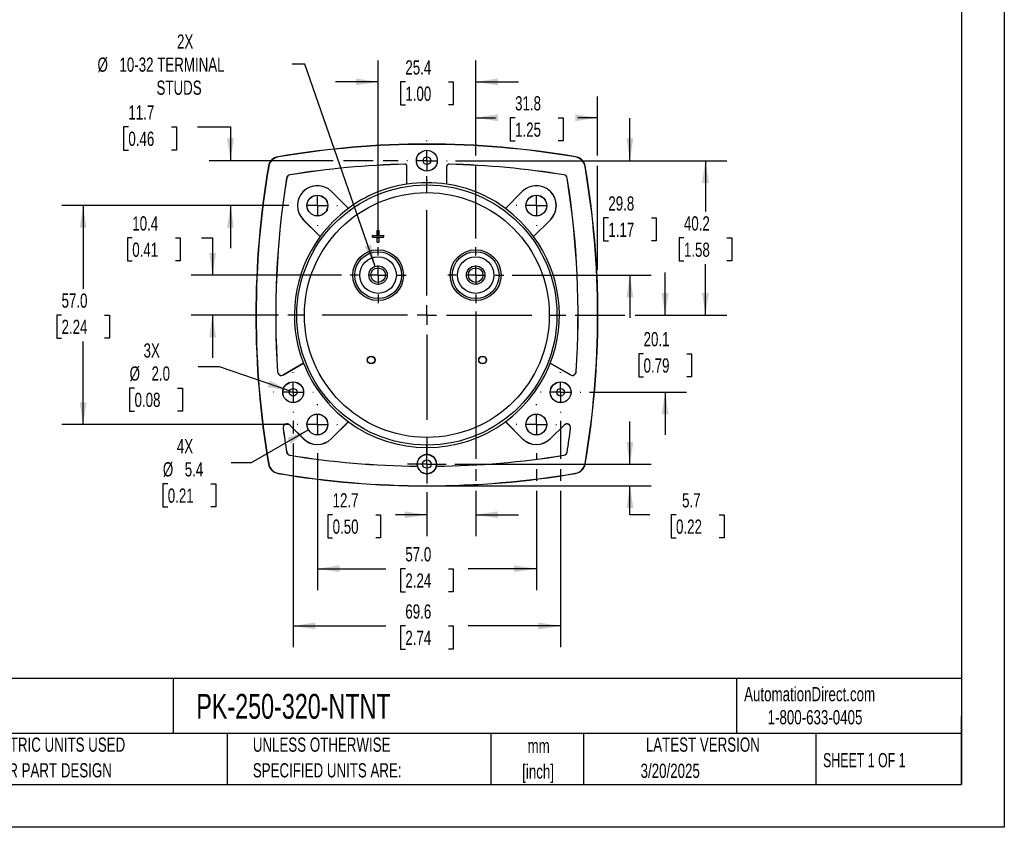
# Model space of a CAD drawing. Header units: millimetres. Extents: x 0 to 489, y 0 to 378.
# Tile 9 of 16: x 233 to 489, y 0 to 210. Entities that reach past the tile are written whole.
import ezdxf

# ---------------------------------------------------------------- set-up
doc = ezdxf.new("R2010")
doc.units = ezdxf.units.MM
doc.header["$LTSCALE"] = 1.75
doc.linetypes.add('CENTERX2', pattern=[20.32, 12.7, -2.54, 2.54, -2.54])
doc.layers.add('CENTER', color=40, linetype='CENTERX2')
doc.layers.add('DIMENSIONS', color=140, linetype='Continuous', lineweight=25)
doc.layers.add('TEXT', color=140, linetype='Continuous', lineweight=25)
doc.styles.add('SLDTEXTSTYLE0', font='TXT', dxfattribs={"width": 0.7})
doc.styles.add('SLDTEXTSTYLE1', font='TXT', dxfattribs={"width": 0.65})
doc.dimstyles.new('SLDDIMSTYLE0', dxfattribs={"dimtxt": 3.776514, "dimasz": 5.7785, "dimexe": 0, "dimexo": 0.0625, "dimgap": 0.944128, "dimtad": 0, "dimtih": 1, "dimtoh": 1, "dimrnd": 1e-09, "dimzin": 4, "dimdsep": 46, "dimtxsty": 'SLDTEXTSTYLE0', "dimsah": 1, "dimcen": 0.09, "dimadec": 0, "dimazin": 1, "dimtfac": 1, "dimtofl": 0, "dimtmove": 0, "dimatfit": 3, "dimfxl": 0, "dimfrac": 2, "dimtolj": 1, "dimtzin": 12, "dimarcsym": 0})
doc.dimstyles.new('SLDDIMSTYLE2', dxfattribs={"dimtxt": 3.776514, "dimasz": 5.7785, "dimexe": 0, "dimexo": 0.0625, "dimgap": 0.944128, "dimtad": 0, "dimtih": 1, "dimtoh": 1, "dimrnd": 1e-09, "dimzin": 12, "dimdsep": 46, "dimtxsty": 'SLDTEXTSTYLE0', "dimsah": 1, "dimcen": 0.09, "dimadec": 0, "dimazin": 3, "dimtfac": 1, "dimtmove": 0, "dimatfit": 0, "dimfxl": 0, "dimfrac": 2, "dimtolj": 1, "dimtzin": 12, "dimarcsym": 0})
doc.dimstyles.new('SLDDIMSTYLE3', dxfattribs={"dimtxt": 3.776514, "dimasz": 5.7785, "dimexe": 0, "dimexo": 0.0625, "dimgap": 0.944128, "dimtad": 0, "dimtih": 1, "dimtoh": 1, "dimrnd": 1e-09, "dimzin": 12, "dimdsep": 46, "dimtxsty": 'SLDTEXTSTYLE0', "dimsah": 1, "dimcen": 0.09, "dimadec": 0, "dimazin": 3, "dimtfac": 1, "dimtofl": 0, "dimtmove": 0, "dimatfit": 3, "dimfxl": 0, "dimfrac": 2, "dimtolj": 1, "dimtzin": 12, "dimarcsym": 0})
doc.dimstyles.new('SLDDIMSTYLE4', dxfattribs={"dimtxt": 3.776514, "dimasz": 5.7785, "dimexe": 0, "dimexo": 0.0625, "dimgap": 0.944128, "dimtad": 0, "dimtih": 1, "dimtoh": 1, "dimrnd": 1e-09, "dimzin": 12, "dimdsep": 46, "dimtxsty": 'SLDTEXTSTYLE0', "dimsah": 1, "dimcen": 0, "dimadec": 0, "dimazin": 3, "dimtfac": 1, "dimtofl": 0, "dimtmove": 0, "dimatfit": 3, "dimfxl": 0, "dimfrac": 2, "dimtolj": 1, "dimtzin": 12, "dimarcsym": 0})
doc.dimstyles.new('SLDDIMSTYLE5', dxfattribs={"dimtxt": 3.776514, "dimasz": 5.7785, "dimexe": 0, "dimexo": 0.0625, "dimgap": 0.944128, "dimtad": 0, "dimtih": 1, "dimtoh": 1, "dimrnd": 1e-09, "dimzin": 12, "dimdsep": 46, "dimtxsty": 'SLDTEXTSTYLE0', "dimsah": 1, "dimcen": 0, "dimadec": 0, "dimazin": 3, "dimtfac": 1, "dimtofl": 0, "dimtmove": 0, "dimatfit": 3, "dimfxl": 0, "dimfrac": 2, "dimtolj": 1, "dimtzin": 12, "dimarcsym": 0})
doc.dimstyles.new('SLDDIMSTYLE6', dxfattribs={"dimtxt": 3.776514, "dimasz": 5.7785, "dimexe": 0, "dimexo": 0.0625, "dimgap": 0.944128, "dimtad": 0, "dimtih": 1, "dimtoh": 1, "dimrnd": 1e-09, "dimzin": 4, "dimdsep": 46, "dimtxsty": 'SLDTEXTSTYLE0', "dimsah": 1, "dimcen": 0, "dimadec": 0, "dimazin": 1, "dimtfac": 1, "dimtofl": 0, "dimtmove": 0, "dimatfit": 3, "dimfxl": 0, "dimfrac": 2, "dimtolj": 1, "dimtzin": 12, "dimarcsym": 0})

# ---------------------------------------------------------------- blocks, each defined once
blk = doc.blocks.new('SW_NOTE_0_1')
at = {"layer": 'TEXT', "color": 0, "linetype": 'CENTERX2', "lineweight": 18, "char_height": 3.704, "attachment_point": 2, "style": 'SLDTEXTSTYLE0'}
for s, insert in [('mm', (4.98, 4.77)), ('[inch]', (4.83, -1.91))]:
    blk.add_mtext(s, dxfattribs=dict(at, insert=insert))
blk = doc.blocks.new('SW_NOTE_0_2')
at = {"layer": 'TEXT', "color": 0, "linetype": 'CENTERX2', "lineweight": 18, "char_height": 3.7042, "attachment_point": 1, "style": 'SLDTEXTSTYLE0'}
for s, insert in [('UNLESS OTHERWISE', (0, 4.77)), ('SPECIFIED UNITS ARE:', (0, -1.91))]:
    blk.add_mtext(s, dxfattribs=dict(at, insert=insert))
blk = doc.blocks.new('SW_NOTE_0_6')
at = {"layer": 'TEXT', "color": 0, "linetype": 'CENTERX2', "lineweight": 18, "char_height": 3.7042, "attachment_point": 1, "style": 'SLDTEXTSTYLE0'}
for s, insert in [('METRIC UNITS USED', (0, 4.77)), ('FOR PART DESIGN', (0, -1.91))]:
    blk.add_mtext(s, dxfattribs=dict(at, insert=insert))
blk = doc.blocks.new('_D_11')
at = {"layer": 'DIMENSIONS'}
for p, q in [((325.93, 153.29), (325.93, 199.65)), ((351.33, 174.91), (351.33, 199.65)), ((325.93, 194.09), (314.82, 194.09)), ((333.02, 194.09), (331.75, 194.09)), ((331.75, 194.09), (331.75, 188.09)), ((344.24, 194.09), (345.51, 194.09)), ((345.51, 194.09), (345.51, 188.09)), ((351.33, 194.09), (362.44, 194.09)), ((331.75, 188.09), (333.02, 188.09)), ((345.51, 188.09), (344.24, 188.09)), ((351.33, 153.29), (351.33, 172.25))]:
    blk.add_line(p, q, dxfattribs=at)
for points in [[(325.93, 194.09), (320.15, 194.98), (320.15, 193.2)], [(351.33, 194.09), (357.11, 193.2), (357.11, 194.98)]]:
    blk.add_solid(points, dxfattribs=at)
at = {"layer": 'DIMENSIONS', "char_height": 3.704, "attachment_point": 1, "style": 'SLDTEXTSTYLE0'}
for s, insert in [('25.4', (333.02, 199.71)), ('1.00', (333.02, 192.87))]:
    blk.add_mtext(s, dxfattribs=dict(at, insert=insert))
blk = doc.blocks.new('_D_12')
at = {"layer": 'DIMENSIONS'}
for p, q in [((351.33, 174.91), (351.33, 190.3)), ((383.08, 174.91), (383.08, 190.3)), ((351.33, 184.75), (356.48, 184.75)), ((361.59, 184.75), (360.32, 184.75)), ((360.32, 184.75), (360.32, 178.74)), ((372.82, 184.75), (374.08, 184.75)), ((374.08, 184.75), (374.08, 178.74)), ((383.08, 184.75), (377.93, 184.75)), ((360.32, 178.74), (361.59, 178.74)), ((374.08, 178.74), (372.82, 178.74)), ((351.33, 153.29), (351.33, 172.25)), ((383.08, 145.11), (383.08, 172.25)), ((383.08, 135.6), (383.08, 142.45))]:
    blk.add_line(p, q, dxfattribs=at)
for points in [[(351.33, 184.75), (357.11, 183.86), (357.11, 185.64)], [(383.08, 184.75), (377.3, 185.64), (377.3, 183.86)]]:
    blk.add_solid(points, dxfattribs=at)
at = {"layer": 'DIMENSIONS', "char_height": 3.704, "attachment_point": 1, "style": 'SLDTEXTSTYLE0'}
for s, insert in [('31.8', (361.59, 190.37)), ('1.25', (361.59, 183.52))]:
    blk.add_mtext(s, dxfattribs=dict(at, insert=insert))
blk = doc.blocks.new('_D_13')
at = {"layer": 'DIMENSIONS'}
for p, q in [((346.09, 173.58), (416.7, 173.58)), ((411.15, 173.58), (411.15, 160.33)), ((405.54, 153.48), (404.27, 153.48)), ((404.27, 153.48), (404.27, 147.48)), ((416.76, 153.48), (418.03, 153.48)), ((418.03, 153.48), (418.03, 147.48)), ((404.27, 147.48), (405.54, 147.48)), ((411.15, 133.38), (411.15, 146.63)), ((418.03, 147.48), (416.76, 147.48)), ((377.26, 133.38), (390.15, 133.38)), ((392.82, 133.38), (416.7, 133.38))]:
    blk.add_line(p, q, dxfattribs=at)
for points in [[(411.15, 173.58), (410.26, 167.8), (412.04, 167.8)], [(411.15, 133.38), (412.04, 139.16), (410.26, 139.16)]]:
    blk.add_solid(points, dxfattribs=at)
at = {"layer": 'DIMENSIONS', "char_height": 3.704, "attachment_point": 1, "style": 'SLDTEXTSTYLE0'}
for s, insert in [('40.2', (405.54, 159.1)), ('1.58', (405.54, 152.25))]:
    blk.add_mtext(s, dxfattribs=dict(at, insert=insert))
blk = doc.blocks.new('_D_14')
at = {"layer": 'DIMENSIONS'}
for p, q in [((391.48, 94.58), (391.48, 105.69)), ((345.91, 94.58), (397.04, 94.58)), ((340.85, 88.93), (397.04, 88.93)), ((391.48, 81.38), (391.48, 88.93)), ((396.68, 81.38), (391.48, 81.38)), ((403.49, 81.38), (402.22, 81.38)), ((402.22, 81.38), (402.22, 75.37)), ((414.71, 81.38), (415.98, 81.38)), ((415.98, 81.38), (415.98, 75.37)), ((402.22, 75.37), (403.49, 75.37)), ((415.98, 75.37), (414.71, 75.37))]:
    blk.add_line(p, q, dxfattribs=at)
for points in [[(391.48, 94.58), (392.37, 100.36), (390.59, 100.36)], [(391.48, 88.93), (390.59, 83.15), (392.37, 83.15)]]:
    blk.add_solid(points, dxfattribs=at)
at = {"layer": 'DIMENSIONS', "char_height": 3.704, "attachment_point": 1, "style": 'SLDTEXTSTYLE0'}
for s, insert in [('5.7', (405.06, 87)), ('0.22', (403.49, 80.15))]:
    blk.add_mtext(s, dxfattribs=dict(at, insert=insert))
blk = doc.blocks.new('_D_15')
at = {"layer": 'DIMENSIONS'}
for p, q in [((303.81, 105.82), (303.81, 102.57)), ((373.44, 105.8), (373.44, 95.91)), ((303.81, 99.9), (303.81, 46.87)), ((373.44, 93.25), (373.44, 90.26)), ((373.44, 87.6), (373.44, 46.87)), ((303.81, 52.43), (327.9, 52.43)), ((333.02, 52.43), (331.75, 52.43)), ((331.75, 52.43), (331.75, 46.43)), ((344.24, 52.43), (345.51, 52.43)), ((345.51, 52.43), (345.51, 46.43)), ((373.44, 52.43), (349.36, 52.43)), ((331.75, 46.43), (333.02, 46.43)), ((345.51, 46.43), (344.24, 46.43))]:
    blk.add_line(p, q, dxfattribs=at)
for points in [[(303.81, 52.43), (309.59, 51.54), (309.59, 53.32)], [(373.44, 52.43), (367.66, 53.32), (367.66, 51.54)]]:
    blk.add_solid(points, dxfattribs=at)
at = {"layer": 'DIMENSIONS', "char_height": 3.704, "attachment_point": 1, "style": 'SLDTEXTSTYLE0'}
for s, insert in [('69.6', (333.02, 58.05)), ('2.74', (333.02, 51.2))]:
    blk.add_mtext(s, dxfattribs=dict(at, insert=insert))
blk = doc.blocks.new('_D_16')
at = {"layer": 'DIMENSIONS'}
for p, q in [((260.91, 182.36), (259.64, 182.36)), ((259.64, 182.36), (259.64, 176.36)), ((272.13, 182.36), (273.4, 182.36)), ((273.4, 182.36), (273.4, 176.36)), ((278.94, 182.36), (287.5, 182.36)), ((287.5, 182.36), (287.5, 173.58)), ((259.64, 176.36), (260.91, 176.36)), ((273.4, 176.36), (272.13, 176.36)), ((314.22, 173.58), (281.94, 173.58)), ((324.6, 173.58), (316.89, 173.58)), ((331.17, 173.58), (327.26, 173.58)), ((302.65, 161.88), (281.94, 161.88)), ((287.5, 161.88), (287.5, 150.77))]:
    blk.add_line(p, q, dxfattribs=at)
for points in [[(287.5, 173.58), (288.39, 179.36), (286.61, 179.36)], [(287.5, 161.88), (286.61, 156.1), (288.39, 156.1)]]:
    blk.add_solid(points, dxfattribs=at)
at = {"layer": 'DIMENSIONS', "char_height": 3.704, "attachment_point": 1, "style": 'SLDTEXTSTYLE0'}
for s, insert in [('11.7', (260.91, 187.98)), ('0.46', (260.91, 181.14))]:
    blk.add_mtext(s, dxfattribs=dict(at, insert=insert))
blk = doc.blocks.new('_D_17')
at = {"layer": 'DIMENSIONS'}
for p, q in [((310.13, 97.4), (310.13, 61.78)), ((367.13, 97.4), (367.13, 95.91)), ((367.13, 93.25), (367.13, 90.26)), ((367.13, 87.6), (367.13, 61.78)), ((310.13, 67.33), (327.9, 67.33)), ((333.02, 67.33), (331.75, 67.33)), ((331.75, 67.33), (331.75, 61.33)), ((344.24, 67.33), (345.51, 67.33)), ((345.51, 67.33), (345.51, 61.33)), ((367.13, 67.33), (349.36, 67.33)), ((331.75, 61.33), (333.02, 61.33)), ((345.51, 61.33), (344.24, 61.33))]:
    blk.add_line(p, q, dxfattribs=at)
for points in [[(310.13, 67.33), (315.91, 66.45), (315.91, 68.22)], [(367.13, 67.33), (361.35, 68.22), (361.35, 66.45)]]:
    blk.add_solid(points, dxfattribs=at)
at = {"layer": 'DIMENSIONS', "char_height": 3.704, "attachment_point": 1, "style": 'SLDTEXTSTYLE0'}
for s, insert in [('57.0', (333.02, 72.95)), ('2.24', (333.02, 66.11))]:
    blk.add_mtext(s, dxfattribs=dict(at, insert=insert))
blk = doc.blocks.new('_D_18')
at = {"layer": 'DIMENSIONS'}
for p, q in [((351.33, 134.27), (351.33, 95.91)), ((351.33, 93.25), (351.33, 90.26)), ((338.63, 87.3), (338.63, 75.82)), ((351.33, 87.6), (351.33, 75.82)), ((314.09, 81.38), (312.83, 81.38)), ((312.83, 81.38), (312.83, 75.37)), ((325.32, 81.38), (326.58, 81.38)), ((326.58, 81.38), (326.58, 75.37)), ((338.63, 81.38), (330.43, 81.38)), ((351.33, 81.38), (362.44, 81.38)), ((312.83, 75.37), (314.09, 75.37)), ((326.58, 75.37), (325.32, 75.37))]:
    blk.add_line(p, q, dxfattribs=at)
for points in [[(338.63, 81.38), (332.85, 82.26), (332.85, 80.49)], [(351.33, 81.38), (357.11, 80.49), (357.11, 82.26)]]:
    blk.add_solid(points, dxfattribs=at)
at = {"layer": 'DIMENSIONS', "char_height": 3.704, "attachment_point": 1, "style": 'SLDTEXTSTYLE0'}
for s, insert in [('12.7', (314.09, 87)), ('0.50', (314.09, 80.15))]:
    blk.add_mtext(s, dxfattribs=dict(at, insert=insert))
blk = doc.blocks.new('_D_19')
at = {"layer": 'DIMENSIONS'}
for p, q in [((306.83, 198.67), (303.59, 198.67)), ((325.14, 146.05), (306.83, 198.67))]:
    blk.add_line(p, q, dxfattribs=at)
blk.add_solid([(325.14, 146.05), (324.08, 151.8), (322.4, 151.21)], dxfattribs=at)
at = {"layer": 'DIMENSIONS', "attachment_point": 1, "style": 'SLDTEXTSTYLE0'}
for s, insert, char_height in [('2X', (273.58, 206.45), 3.704), ('%%c', (252.88, 200.44), 3.704), ('10-32 TERMINAL', (258.59, 200.44), 3.7042), ('STUDS', (268.24, 194.44), 3.704)]:
    blk.add_mtext(s, dxfattribs=dict(at, insert=insert, char_height=char_height))
blk = doc.blocks.new('_D_20')
at = {"layer": 'DIMENSIONS'}
for p, q in [((307.77, 103.52), (292.9, 94.93)), ((292.9, 94.93), (287.71, 94.93)), ((271.17, 89.45), (269.9, 89.45)), ((269.9, 89.45), (269.9, 83.45)), ((282.39, 89.45), (283.66, 89.45)), ((283.66, 89.45), (283.66, 83.45)), ((269.9, 83.45), (271.17, 83.45)), ((283.66, 83.45), (282.39, 83.45))]:
    blk.add_line(p, q, dxfattribs=at)
blk.add_solid([(307.77, 103.52), (302.33, 101.4), (303.21, 99.86)], dxfattribs=at)
at = {"layer": 'DIMENSIONS', "char_height": 3.704, "attachment_point": 1, "style": 'SLDTEXTSTYLE0'}
for s, insert in [('4X', (273.52, 101.07)), ('%%c', (269.89, 95.07)), ('5.4', (275.59, 95.07)), ('0.21', (271.17, 88.22))]:
    blk.add_mtext(s, dxfattribs=dict(at, insert=insert))
blk = doc.blocks.new('_D_21')
at = {"layer": 'DIMENSIONS'}
for p, q in [((391.48, 173.58), (391.48, 184.69)), ((346.09, 173.58), (397.04, 173.58)), ((385.87, 158.68), (384.6, 158.68)), ((384.6, 158.68), (384.6, 152.68)), ((397.09, 158.68), (398.36, 158.68)), ((398.36, 158.68), (398.36, 152.68)), ((384.6, 152.68), (385.87, 152.68)), ((398.36, 152.68), (397.09, 152.68)), ((360.84, 143.78), (397.04, 143.78)), ((391.48, 143.78), (391.48, 132.67))]:
    blk.add_line(p, q, dxfattribs=at)
for points in [[(391.48, 173.58), (392.37, 179.36), (390.59, 179.36)], [(391.48, 143.78), (390.59, 138), (392.37, 138)]]:
    blk.add_solid(points, dxfattribs=at)
at = {"layer": 'DIMENSIONS', "char_height": 3.704, "attachment_point": 1, "style": 'SLDTEXTSTYLE0'}
for s, insert in [('29.8', (385.87, 164.3)), ('1.17', (385.87, 157.45))]:
    blk.add_mtext(s, dxfattribs=dict(at, insert=insert))
blk = doc.blocks.new('_D_22')
at = {"layer": 'DIMENSIONS'}
for p, q in [((302.65, 161.88), (243.57, 161.88)), ((249.13, 161.88), (249.13, 140.23)), ((243.52, 133.38), (242.25, 133.38)), ((242.25, 133.38), (242.25, 127.38)), ((254.74, 133.38), (256.01, 133.38)), ((256.01, 133.38), (256.01, 127.38)), ((242.25, 127.38), (243.52, 127.38)), ((249.13, 104.88), (249.13, 126.53)), ((256.01, 127.38), (254.74, 127.38)), ((302.65, 104.88), (243.57, 104.88))]:
    blk.add_line(p, q, dxfattribs=at)
for points in [[(249.13, 161.88), (248.24, 156.1), (250.02, 156.1)], [(249.13, 104.88), (250.02, 110.66), (248.24, 110.66)]]:
    blk.add_solid(points, dxfattribs=at)
at = {"layer": 'DIMENSIONS', "char_height": 3.704, "attachment_point": 1, "style": 'SLDTEXTSTYLE0'}
for s, insert in [('57.0', (243.52, 139)), ('2.24', (243.52, 132.15))]:
    blk.add_mtext(s, dxfattribs=dict(at, insert=insert))
blk = doc.blocks.new('_D_23')
at = {"layer": 'DIMENSIONS'}
for p, q in [((261.93, 153.48), (260.66, 153.48)), ((260.66, 153.48), (260.66, 147.48)), ((273.15, 153.48), (274.42, 153.48)), ((274.42, 153.48), (274.42, 147.48)), ((279.96, 153.48), (282.84, 153.48)), ((282.84, 153.48), (282.84, 143.78)), ((260.66, 147.48), (261.93, 147.48)), ((274.42, 147.48), (273.15, 147.48)), ((316.42, 143.78), (277.28, 143.78)), ((299.99, 133.38), (277.28, 133.38)), ((282.84, 133.38), (282.84, 122.27))]:
    blk.add_line(p, q, dxfattribs=at)
for points in [[(282.84, 143.78), (283.73, 149.56), (281.95, 149.56)], [(282.84, 133.38), (281.95, 127.6), (283.73, 127.6)]]:
    blk.add_solid(points, dxfattribs=at)
at = {"layer": 'DIMENSIONS', "char_height": 3.704, "attachment_point": 1, "style": 'SLDTEXTSTYLE0'}
for s, insert in [('10.4', (261.93, 159.1)), ('0.41', (261.93, 152.25))]:
    blk.add_mtext(s, dxfattribs=dict(at, insert=insert))
blk = doc.blocks.new('_D_24')
at = {"layer": 'DIMENSIONS'}
for p, q in [((400.65, 133.38), (400.65, 144.49)), ((377.26, 133.38), (390.15, 133.38)), ((392.82, 133.38), (406.2, 133.38)), ((395.04, 123.33), (393.77, 123.33)), ((393.77, 123.33), (393.77, 117.33)), ((406.26, 123.33), (407.53, 123.33)), ((407.53, 123.33), (407.53, 117.33)), ((393.77, 117.33), (395.04, 117.33)), ((407.53, 117.33), (406.26, 117.33)), ((380.93, 113.28), (406.2, 113.28)), ((400.65, 113.28), (400.65, 102.17))]:
    blk.add_line(p, q, dxfattribs=at)
for points in [[(400.65, 133.38), (401.54, 139.16), (399.76, 139.16)], [(400.65, 113.28), (399.76, 107.5), (401.54, 107.5)]]:
    blk.add_solid(points, dxfattribs=at)
at = {"layer": 'DIMENSIONS', "char_height": 3.704, "attachment_point": 1, "style": 'SLDTEXTSTYLE0'}
for s, insert in [('20.1', (395.04, 128.95)), ('0.79', (395.04, 122.1))]:
    blk.add_mtext(s, dxfattribs=dict(at, insert=insert))
blk = doc.blocks.new('_D_25')
at = {"layer": 'DIMENSIONS'}
for p, q in [((284.65, 119.87), (279.06, 119.87)), ((302.87, 113.61), (284.65, 119.87)), ((262.52, 114.39), (261.25, 114.39)), ((261.25, 114.39), (261.25, 108.39)), ((273.74, 114.39), (275.01, 114.39)), ((275.01, 114.39), (275.01, 108.39)), ((261.25, 108.39), (262.52, 108.39)), ((275.01, 108.39), (273.74, 108.39))]:
    blk.add_line(p, q, dxfattribs=at)
blk.add_solid([(302.87, 113.61), (297.69, 116.33), (297.12, 114.64)], dxfattribs=at)
at = {"layer": 'DIMENSIONS', "char_height": 3.704, "attachment_point": 1, "style": 'SLDTEXTSTYLE0'}
for s, insert in [('3X', (264.87, 126.01)), ('%%c', (261.24, 120.01)), ('2.0', (266.94, 120.01)), ('0.08', (262.52, 113.16))]:
    blk.add_mtext(s, dxfattribs=dict(at, insert=insert))
blk = doc.blocks.new('SW_CENTERMARKSYMBOL_0')
at = {"layer": 'CENTER', "color": 0}
for p, q in [((0, 5.08), (0, 36.41)), ((-5.08, 0), (-36.41, 0)), ((0, 0), (-2.54, 0)), ((0, 0), (0, 2.54)), ((0, 0), (0, -2.54)), ((0, 0), (2.54, 0)), ((5.08, 0), (36.41, 0)), ((0, -5.08), (0, -36.41))]:
    blk.add_line(p, q, dxfattribs=at)
blk = doc.blocks.new('SW_CENTERMARKSYMBOL_1')
at = {"layer": 'CENTER', "color": 0}
for p, q in [((0, 5.08), (0, 7.29)), ((-5.08, 0), (-7.29, 0)), ((0, 0), (-2.54, 0)), ((0, 0), (0, 2.54)), ((0, 0), (0, -2.54)), ((0, 0), (2.54, 0)), ((5.08, 0), (7.29, 0)), ((0, -5.08), (0, -7.29))]:
    blk.add_line(p, q, dxfattribs=at)
blk = doc.blocks.new('SW_CENTERMARKSYMBOL_2')
at = {"layer": 'CENTER', "color": 0}
for p, q in [((0, 5.08), (0, 7.29)), ((-5.08, 0), (-7.29, 0)), ((0, 0), (-2.54, 0)), ((0, 0), (0, 2.54)), ((0, 0), (0, -2.54)), ((0, 0), (2.54, 0)), ((5.08, 0), (7.29, 0)), ((0, -5.08), (0, -7.29))]:
    blk.add_line(p, q, dxfattribs=at)
blk = doc.blocks.new('SW_CENTERMARKSYMBOL_3')
at = {"layer": 'CENTER', "color": 0}
for p, q in [((0, 5.08), (0, 5.26)), ((-5.08, 0), (-5.26, 0)), ((0, 0), (-2.54, 0)), ((0, 0), (0, 2.54)), ((0, 0), (0, -2.54)), ((0, 0), (2.54, 0)), ((5.08, 0), (5.26, 0)), ((0, -5.08), (0, -5.26))]:
    blk.add_line(p, q, dxfattribs=at)
blk = doc.blocks.new('SW_CENTERMARKSYMBOL_4')
at = {"layer": 'CENTER', "color": 0}
for p, q in [((0, 5.08), (0, 5.24)), ((-5.08, 0), (-5.24, 0)), ((0, 0), (-2.54, 0)), ((0, 0), (0, 2.54)), ((0, 0), (0, -2.54)), ((0, 0), (2.54, 0)), ((5.08, 0), (5.24, 0)), ((0, -5.08), (0, -5.24))]:
    blk.add_line(p, q, dxfattribs=at)
blk = doc.blocks.new('SW_CENTERMARKSYMBOL_5')
at = {"layer": 'CENTER', "color": 0}
for p, q in [((0, 5.08), (0, 5.26)), ((-5.08, 0), (-5.26, 0)), ((0, 0), (-2.54, 0)), ((0, 0), (0, 2.54)), ((0, 0), (0, -2.54)), ((0, 0), (2.54, 0)), ((5.08, 0), (5.26, 0)), ((0, -5.08), (0, -5.26))]:
    blk.add_line(p, q, dxfattribs=at)
blk = doc.blocks.new('SW_CENTERMARKSYMBOL_6')
at = {"layer": 'CENTER', "color": 0}
for p, q in [((0, 5.08), (0, 5.26)), ((-5.08, 0), (-5.26, 0)), ((0, 0), (-2.54, 0)), ((0, 0), (0, 2.54)), ((0, 0), (0, -2.54)), ((0, 0), (2.54, 0)), ((5.08, 0), (5.26, 0)), ((0, -5.08), (0, -5.26))]:
    blk.add_line(p, q, dxfattribs=at)
blk = doc.blocks.new('SW_CENTERMARKSYMBOL_7')
at = {"layer": 'CENTER', "color": 0}
for p, q in [((0, 5.08), (0, 5.24)), ((-5.08, 0), (-5.24, 0)), ((0, 0), (-2.54, 0)), ((0, 0), (0, 2.54)), ((0, 0), (0, -2.54)), ((0, 0), (2.54, 0)), ((5.08, 0), (5.24, 0)), ((0, -5.08), (0, -5.24))]:
    blk.add_line(p, q, dxfattribs=at)
blk = doc.blocks.new('SW_CENTERMARKSYMBOL_8')
at = {"layer": 'CENTER', "color": 0}
for p, q in [((0, 5.08), (0, 5.26)), ((-5.08, 0), (-5.26, 0)), ((0, 0), (-2.54, 0)), ((0, 0), (0, 2.54)), ((0, 0), (0, -2.54)), ((0, 0), (2.54, 0)), ((5.08, 0), (5.26, 0)), ((0, -5.08), (0, -5.26))]:
    blk.add_line(p, q, dxfattribs=at)
blk = doc.blocks.new('SW_CENTERMARKSYMBOL_9')
at = {"layer": 'CENTER', "color": 0}
for p, q in [((0, 2.54), (0, 5.06)), ((-2.54, 0), (-5.06, 0)), ((0, 0), (-2.54, 0)), ((0, 0), (0, 2.54)), ((0, 0), (0, -2.54)), ((0, 0), (2.54, 0)), ((2.54, 0), (5.06, 0)), ((0, -2.54), (0, -5.06))]:
    blk.add_line(p, q, dxfattribs=at)
blk = doc.blocks.new('SW_CENTERMARKSYMBOL_10')
at = {"layer": 'CENTER', "color": 0}
for p, q in [((0, 5.08), (0, 5.26)), ((-5.08, 0), (-5.26, 0)), ((0, 0), (-2.54, 0)), ((0, 0), (0, 2.54)), ((0, 0), (0, -2.54)), ((0, 0), (2.54, 0)), ((5.08, 0), (5.26, 0)), ((0, -5.08), (0, -5.26))]:
    blk.add_line(p, q, dxfattribs=at)

msp = doc.modelspace()

# ---------------------------------------------------------------- linework, layer by layer
at = {"color": 7, "linetype": 'Continuous'}
for p, q in [((488.954, 377.83), (488.954, 0.005)), ((488.954, 0.005), (0.004, 0.005))]:
    msp.add_line(p, q, dxfattribs=at)
for p, q in [((299.913, 174.548), (299.902, 174.616)), ((377.345, 174.548), (377.357, 174.616)), ((297.393, 172.108), (297.461, 172.096)), ((332.916, 172.675), (332.917, 172.658)), ((333.447, 172.158), (333.429, 172.158)), ((333.429, 167.482), (333.429, 172.158)), ((333.447, 167.45), (333.447, 172.158)), ((343.812, 167.45), (343.812, 172.158)), ((343.829, 172.158), (343.812, 172.158)), ((343.829, 167.482), (343.829, 172.158)), ((344.342, 172.658), (344.342, 172.675)), ((379.797, 172.096), (379.865, 172.108)), ((302.955, 169.883), (302.952, 169.9)), ((374.306, 169.9), (374.303, 169.883)), ((302.109, 169.057), (302.126, 169.054)), ((333.447, 167.45), (333.429, 167.482)), ((343.829, 167.482), (343.812, 167.45)), ((375.132, 169.054), (375.149, 169.057)), ((313.806, 165.557), (313.794, 165.545)), ((318.203, 161.136), (313.794, 165.545)), ((313.806, 165.557), (318.192, 161.171)), ((359.055, 161.136), (363.464, 165.545)), ((359.066, 161.171), (363.452, 165.557)), ((363.464, 165.545), (363.452, 165.557)), ((318.192, 161.171), (318.203, 161.136)), ((359.055, 161.136), (359.066, 161.171)), ((306.464, 158.216), (306.452, 158.203)), ((310.838, 153.817), (306.452, 158.203)), ((310.874, 153.806), (306.464, 158.216)), ((366.385, 153.806), (370.794, 158.216)), ((370.806, 158.203), (366.42, 153.817)), ((370.806, 158.203), (370.794, 158.216)), ((310.874, 153.806), (310.838, 153.817)), ((324.429, 153.63), (324.429, 154.13)), ((324.429, 154.13), (325.679, 154.13)), ((325.679, 154.13), (325.679, 155.38)), ((325.679, 155.38), (326.179, 155.38)), ((326.179, 154.13), (326.179, 155.38)), ((326.179, 154.13), (327.429, 154.13)), ((327.429, 153.63), (327.429, 154.13)), ((366.42, 153.817), (366.385, 153.806)), ((324.429, 153.63), (325.679, 153.63)), ((325.679, 152.38), (325.679, 153.63)), ((325.679, 152.38), (326.179, 152.38)), ((326.179, 153.63), (327.429, 153.63)), ((326.179, 152.38), (326.179, 153.63)), ((301.262, 117.811), (306.496, 120.832)), ((306.533, 120.834), (301.271, 117.796)), ((306.496, 120.832), (306.533, 120.834)), ((370.726, 120.834), (370.763, 120.832)), ((375.987, 117.796), (370.726, 120.834)), ((370.763, 120.832), (375.996, 117.811)), ((299.747, 118.61), (299.765, 118.611)), ((377.494, 118.611), (377.511, 118.61)), ((301.262, 117.811), (301.271, 117.796)), ((375.987, 117.796), (375.996, 117.811)), ((313.794, 101.216), (318.203, 105.625)), ((318.192, 105.589), (313.806, 101.203)), ((318.203, 105.625), (318.192, 105.589)), ((359.066, 105.589), (359.055, 105.625)), ((359.055, 105.625), (363.464, 101.216)), ((359.066, 105.589), (363.452, 101.203)), ((301.22, 103.899), (301.202, 103.897)), ((302.931, 104.749), (302.918, 104.737)), ((306.452, 101.203), (302.918, 104.737)), ((302.931, 104.749), (306.464, 101.216)), ((370.794, 101.216), (374.328, 104.749)), ((374.34, 104.737), (370.806, 101.203)), ((374.34, 104.737), (374.328, 104.749)), ((376.038, 103.899), (376.056, 103.897)), ((306.464, 101.216), (306.452, 101.203)), ((313.794, 101.216), (313.806, 101.203)), ((363.452, 101.203), (363.464, 101.216)), ((370.794, 101.216), (370.806, 101.203)), ((302.126, 97.706), (302.109, 97.703)), ((375.149, 97.703), (375.132, 97.706)), ((302.952, 96.86), (302.955, 96.878)), ((374.303, 96.878), (374.306, 96.86)), ((297.461, 94.664), (297.393, 94.653)), ((336.186, 94.043), (336.172, 94.026)), ((341.087, 94.026), (341.073, 94.043)), ((379.797, 94.664), (379.865, 94.653)), ((299.913, 92.212), (299.902, 92.144)), ((377.345, 92.212), (377.357, 92.144))]:
    msp.add_line(p, q)
for centre, radius in [((338.629, 173.58), 2.719), ((338.629, 173.58), 2.7), ((338.629, 173.58), 1), ((338.629, 133.38), 33.873), ((338.629, 133.383), 31.873), ((310.129, 161.88), 2.719), ((310.129, 161.88), 2.7), ((367.129, 161.88), 2.719), ((367.129, 161.88), 2.7), ((325.929, 143.78), 6.611), ((325.929, 143.78), 6.1), ((351.329, 143.78), 6.611), ((351.329, 143.78), 6.1), ((325.929, 143.78), 4.75), ((325.929, 143.78), 2.4), ((351.329, 143.78), 4.75), ((351.329, 143.78), 2.4), ((325.929, 143.78), 1.9), ((351.329, 143.78), 1.9), ((324.129, 121.68), 1.015), ((324.129, 121.68), 0.95), ((353.129, 121.68), 1.015), ((353.129, 121.68), 0.95), ((303.815, 113.28), 2.719), ((303.815, 113.28), 2.7), ((373.443, 113.28), 2.719), ((373.443, 113.28), 2.7), ((303.815, 113.28), 1), ((373.443, 113.28), 1), ((310.129, 104.88), 2.719), ((310.129, 104.88), 2.7), ((367.129, 104.88), 2.719), ((367.129, 104.88), 2.7), ((338.629, 94.58), 2.5), ((338.629, 94.58), 1.1)]:
    msp.add_circle(centre, radius)
for centre, radius, start, end in [((338.629, -52.17), 230.069, 80.30927, 99.69073), ((338.629, -52.17), 230, 80.30927, 99.69073), ((300.418, 171.591), 3.069, 99.69073, 170.30927), ((300.418, 171.591), 3, 99.69073, 170.30927), ((376.84, 171.591), 3, 9.69073, 80.30927), ((376.84, 171.591), 3.069, 9.69073, 80.30927), ((524.179, 133.38), 230.069, 170.30927, 189.69073), ((524.179, 133.38), 230, 170.30927, 189.69073), ((338.629, -52.17), 224.917, 91.45549, 99.12688), ((338.629, -52.17), 224.9, 91.45549, 99.12688), ((332.929, 172.158), 0.517, 0, 91.4388), ((332.929, 172.158), 0.5, 0, 91.43822), ((344.329, 172.158), 0.517, 88.5612, 180), ((344.329, 172.158), 0.5, 88.56178, 180), ((338.629, -52.17), 224.917, 80.87312, 88.54451), ((338.629, -52.17), 224.9, 80.87312, 88.54451), ((153.079, 133.38), 230, 350.30927, 9.69073), ((153.079, 133.38), 230.069, 350.30927, 9.69073), ((303.114, 168.895), 1.017, 99.12688, 170.87312), ((303.114, 168.895), 1, 99.12688, 170.87312), ((374.144, 168.895), 1, 9.12688, 80.87312), ((374.144, 168.895), 1.017, 9.12688, 80.87312), ((524.179, 133.38), 224.917, 170.87312, 183.76525), ((524.179, 133.38), 224.9, 170.87312, 183.76525), ((310.129, 161.88), 5.2, 45, 225), ((310.129, 161.88), 5.183, 45, 225), ((338.629, 133.38), 34.497, 98.66981, 126.33019), ((338.629, 133.38), 34.462, 81.3507, 98.6493), ((338.629, 133.38), 34.497, 53.66981, 81.33019), ((367.129, 161.88), 5.2, 315, 135), ((367.129, 161.88), 5.183, 315, 135), ((153.079, 133.38), 224.9, 356.23475, 9.12688), ((153.079, 133.38), 224.917, 356.23475, 9.12688), ((338.629, 133.38), 34.462, 126.3507, 143.6493), ((338.629, 133.38), 34.462, 36.3507, 53.6493), ((338.629, 133.38), 34.497, 143.66981, 201.33019), ((338.629, 133.38), 34.497, 338.66981, 36.33019), ((338.629, 133.38), 34.462, 201.3507, 233.6493), ((338.629, 133.38), 34.462, 306.3507, 338.6493), ((300.762, 118.677), 1.017, 183.76533, 300), ((300.762, 118.677), 1, 183.76533, 300), ((376.496, 118.677), 1.017, 240, 356.23467), ((376.496, 118.677), 1, 240, 356.23467), ((338.629, 133.38), 34.497, 233.66981, 306.33019), ((302.211, 104.03), 1.017, 45, 187.53235), ((524.179, 133.38), 224.917, 187.53235, 189.12688), ((302.211, 104.03), 1, 45, 187.53235), ((524.179, 133.38), 224.9, 187.53235, 189.12688), ((375.047, 104.03), 1.017, 352.46765, 135), ((375.047, 104.03), 1, 352.46765, 135), ((153.079, 133.38), 224.9, 350.87312, 352.46765), ((153.079, 133.38), 224.917, 350.87312, 352.46765), ((310.129, 104.88), 5.2, 225, 315), ((310.129, 104.88), 5.183, 225, 315), ((367.129, 104.88), 5.2, 225, 315), ((367.129, 104.88), 5.183, 225, 315), ((303.114, 97.865), 1.017, 189.12688, 260.87312), ((303.114, 97.865), 1, 189.12688, 260.87312), ((374.144, 97.865), 1, 279.12688, 350.87312), ((374.144, 97.865), 1.017, 279.12688, 350.87312), ((338.629, 318.93), 224.917, 260.87312, 269.37395), ((338.629, 318.93), 224.9, 260.87312, 269.37748), ((338.629, 94.58), 2.502, 347.61143, 192.38857), ((338.629, 318.93), 224.9, 270.62252, 279.12688), ((338.629, 318.93), 224.917, 270.62605, 279.12688), ((300.418, 95.169), 3.069, 189.69073, 260.30927), ((300.418, 95.169), 3, 189.69073, 260.30927), ((338.629, 94.58), 2.519, 192.70446, 347.29554), ((376.84, 95.169), 3, 279.69073, 350.30927), ((376.84, 95.169), 3.069, 279.69073, 350.30927), ((338.629, 318.93), 230.069, 260.30927, 279.69073), ((338.629, 318.93), 230, 260.30927, 279.69073)]:
    msp.add_arc(centre, radius, start, end)
at = {"layer": 'TEXT'}
for p, q in [((477.837, 366.712), (477.837, 11.112)), ((477.837, 38.721), (11.112, 38.721)), ((272.578, 38.721), (272.578, 24.447)), ((419.257, 38.721), (419.257, 24.447)), ((477.837, 11.112), (477.837, 28.892)), ((477.837, 24.447), (11.112, 24.447)), ((286.615, 24.447), (286.615, 11.112)), ((355.293, 24.447), (355.293, 11.112)), ((379.421, 24.447), (379.421, 11.112)), ((439.86, 24.447), (439.86, 11.112)), ((11.112, 11.112), (477.837, 11.112))]:
    msp.add_line(p, q, dxfattribs=at)

# ---------------------------------------------------------------- block references
at = {"layer": 'CENTER'}
for name, p in [('SW_CENTERMARKSYMBOL_4', (338.629, 173.58)), ('SW_CENTERMARKSYMBOL_0', (338.629, 133.38)), ('SW_CENTERMARKSYMBOL_3', (310.129, 161.88)), ('SW_CENTERMARKSYMBOL_5', (367.129, 161.88)), ('SW_CENTERMARKSYMBOL_2', (325.929, 143.78)), ('SW_CENTERMARKSYMBOL_1', (351.329, 143.78)), ('SW_CENTERMARKSYMBOL_7', (303.815, 113.28)), ('SW_CENTERMARKSYMBOL_6', (373.443, 113.28)), ('SW_CENTERMARKSYMBOL_8', (310.129, 104.88)), ('SW_CENTERMARKSYMBOL_10', (367.129, 104.88)), ('SW_CENTERMARKSYMBOL_9', (338.629, 94.58))]:
    msp.add_blockref(name, p, dxfattribs=at)
at = {"layer": 'TEXT', "linetype": 'CENTERX2', "lineweight": 18}
for name, p in [('SW_NOTE_0_6', (224.837, 18.612)), ('SW_NOTE_0_2', (293.314, 18.612)), ('SW_NOTE_0_1', (362.751, 18.284))]:
    msp.add_blockref(name, p, dxfattribs=at)

# ---------------------------------------------------------------- texts
for s, insert, char_height, attachment_point, style in [('AutomationDirect.com', (421.216, 36.534), 3.70417, 1, 'SLDTEXTSTYLE0'), ('PK-250-320-NTNT', (278.614, 34.751), 6.48229, 1, 'SLDTEXTSTYLE0'), ('1-800-633-0405', (427.335, 30.515), 3.70417, 1, 'SLDTEXTSTYLE0'), ('LATEST VERSION', (410.466, 23.387), 3.70417, 2, 'SLDTEXTSTYLE0'), ('SHEET 1 OF 1', (441.772, 19.34), 3.70417, 1, 'SLDTEXTSTYLE1'), ('3/20/2025', (401.978, 16.571), 3.7042, 2, 'SLDTEXTSTYLE0')]:
    msp.add_mtext(s, dxfattribs=dict(at, insert=insert, char_height=char_height, attachment_point=attachment_point, style=style))

# ---------------------------------------------------------------- dimensions: what is measured, and where the dimension line sits
at = {"layer": 'DIMENSIONS'}
dim = msp.add_diameter_dim_2p(p1=(326.718, 141.513), p2=(325.14, 146.047), text='2X\\P%%c10-32 TERMINAL\\PSTUDS', dimstyle='SLDDIMSTYLE4', override={"dimpost": '<>'}, dxfattribs=at)
dim.commit()
dim.dimension.update_dxf_attribs({"geometry": '_D_19', "text_midpoint": (276.846, 198.67), "dimtype": 163})
for base, p1, p2, dimstyle, picture, middle in [((351.329, 194.093), (325.929, 151.07), (351.329, 151.07), 'SLDDIMSTYLE2', '_D_11', (338.629, 194.093)), ((383.079, 184.747), (351.329, 151.07), (383.079, 133.38), 'SLDDIMSTYLE3', '_D_12', (367.204, 184.747)), ((338.629, 81.376), (351.329, 136.49), (338.629, 89.521), 'SLDDIMSTYLE2', '_D_18', (319.705, 81.376)), ((373.443, 52.43), (303.815, 108.04), (373.443, 108.021), 'SLDDIMSTYLE3', '_D_15', (338.629, 52.43)), ((367.129, 67.334), (310.129, 99.621), (367.129, 99.621), 'SLDDIMSTYLE0', '_D_17', (338.629, 67.334))]:
    dim = msp.add_linear_dim(base=base, p1=p1, p2=p2, dimstyle=dimstyle, dxfattribs=at)
    dim.commit()
    dim.dimension.update_dxf_attribs({"geometry": picture, "text_midpoint": middle, "dimtype": 160})
for base, p1, p2, dimstyle, picture, middle in [((287.5, 161.88), (333.389, 173.58), (304.87, 161.88), 'SLDDIMSTYLE2', '_D_16', (287.5, 182.364)), ((391.484, 173.58), (358.619, 143.78), (343.869, 173.58), 'SLDDIMSTYLE2', '_D_21', (391.484, 158.68)), ((411.148, 133.38), (343.869, 173.58), (375.042, 133.38), 'SLDDIMSTYLE3', '_D_13', (411.148, 153.48)), ((249.129, 104.88), (304.87, 161.88), (304.87, 104.88), 'SLDDIMSTYLE0', '_D_22', (249.129, 133.38)), ((282.84, 133.38), (318.639, 143.78), (302.216, 133.38), 'SLDDIMSTYLE2', '_D_23', (282.84, 153.48)), ((400.648, 133.38), (378.703, 113.28), (375.042, 133.38), 'SLDDIMSTYLE2', '_D_24', (400.648, 123.33)), ((391.484, 88.93), (343.688, 94.58), (338.629, 88.93), 'SLDDIMSTYLE2', '_D_14', (391.484, 81.376))]:
    dim = msp.add_linear_dim(base=base, p1=p1, p2=p2, angle=90, dimstyle=dimstyle, dxfattribs=at)
    dim.commit()
    dim.dimension.update_dxf_attribs({"geometry": picture, "text_midpoint": middle, "dimtype": 160})
for p1, p2, text, dimstyle, picture, middle in [((304.761, 112.955), (302.869, 113.605), '3X\\P<>', 'SLDDIMSTYLE6', '_D_25', (268.133, 117.39)), ((312.484, 106.24), (307.774, 103.521), '4X\\P<>', 'SLDDIMSTYLE5', '_D_20', (276.781, 92.451))]:
    dim = msp.add_diameter_dim_2p(p1=p1, p2=p2, text=text, dimstyle=dimstyle, dxfattribs=at)
    dim.commit()
    dim.dimension.update_dxf_attribs({"geometry": picture, "text_midpoint": middle, "dimtype": 163})

doc.saveas('drawing.dxf')
